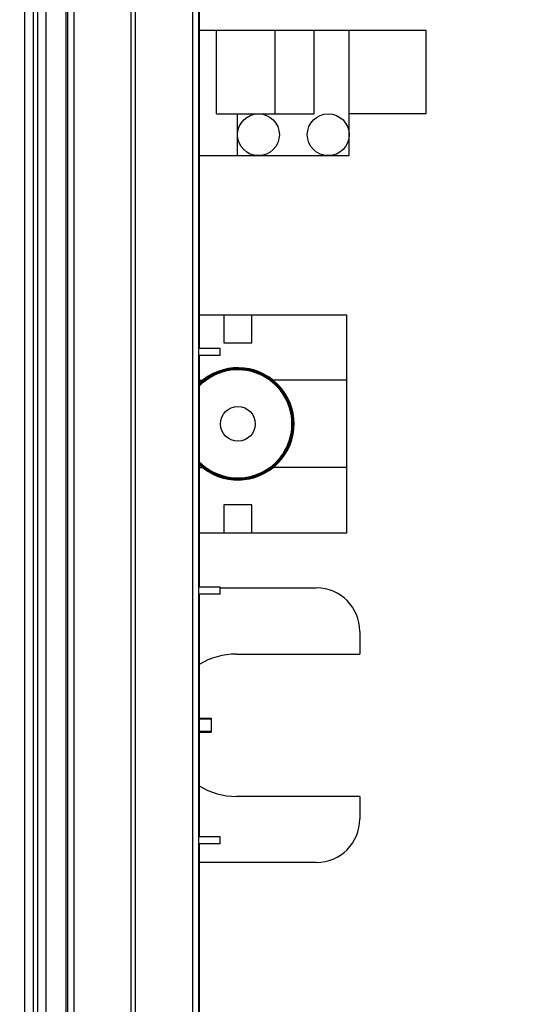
# Model space of a CAD drawing. Header units: inches. Extents: x 0 to 22, y 0 to 17.
# Tile 94 of 98: x 17.5 to 18.3, y 9.5 to 10.9. Entities that reach past the tile are written whole.
import ezdxf

# ---------------------------------------------------------------- set-up
doc = ezdxf.new("R2010")
doc.units = ezdxf.units.IN
doc.header["$LTSCALE"] = 1.21
doc.header["$MEASUREMENT"] = 0
doc.layers.get('0').update_dxf_attribs({"linetype": 'CONTINUOUS'})
doc.layers.add('DIMENSIONS', color=7, linetype='CONTINUOUS')
doc.styles.get("Standard").update_dxf_attribs({"font": 'txt', "width": 0.8})
doc.dimstyles.new('DIMSTYLE_1', dxfattribs={"dimtxt": 0.125, "dimasz": 0.18, "dimexe": 0.125, "dimexo": 0.0625, "dimgap": 0.03125, "dimtad": 0, "dimtih": 1, "dimtoh": 1, "dimzin": 4, "dimdsep": 46, "dimtxsty": 'STANDARD', "dimblk": '_FILLED', "dimblk1": '_FILLED', "dimblk2": '_FILLED', "dimcen": 0.09, "dimadec": 0, "dimazin": 0, "dimtp": 0.01, "dimtm": 0.01, "dimtfac": 1, "dimtofl": 0, "dimtmove": 0, "dimatfit": 3, "dimldrblk": '_FILLED', "dimfxl": 1, "dimtolj": 1, "dimtzin": 4, "dimarcsym": 0})
doc.dimstyles.new('DIMSTYLE_2', dxfattribs={"dimtxt": 0.125, "dimasz": 0.18, "dimexe": 0.125, "dimexo": 0.0625, "dimgap": 0.0625, "dimtad": 0, "dimtih": 1, "dimtoh": 1, "dimzin": 4, "dimdsep": 46, "dimtxsty": 'STANDARD', "dimblk": '_FILLED', "dimblk1": '_FILLED', "dimblk2": '_FILLED', "dimcen": 0.09, "dimadec": 0, "dimazin": 0, "dimtp": 0.01, "dimtm": 0.01, "dimtfac": 1, "dimtofl": 0, "dimtmove": 0, "dimatfit": 3, "dimldrblk": '_FILLED', "dimfxl": 1, "dimtolj": 1, "dimtzin": 4, "dimarcsym": 0})

# ---------------------------------------------------------------- blocks, each defined once
blk = doc.blocks.new('_FILLED')
at = {"color": 0, "linetype": 'BYBLOCK'}
blk.add_solid([(0, 0), (-1, 0.1736), (-1, -0.1736)], dxfattribs=at)
blk = doc.blocks.new('*D37')
at = {"layer": 'DIMENSIONS', "color": 2, "linetype": 'CONTINUOUS'}
for p, q in [((17.6968, 11.5892), (19.4391, 11.5892)), ((19.3141, 11.5892), (19.3141, 9.1817)), ((19.3141, 6.5242), (19.3141, 8.9317)), ((17.7018, 6.5242), (19.4391, 6.5242))]:
    blk.add_line(p, q, dxfattribs=at)
at = {"layer": 'DIMENSIONS', "color": 2, "linetype": 'CONTINUOUS', "xscale": 0.18, "yscale": 0.18, "zscale": 0.18}
for p, rotation in [((19.3141, 11.5892), 90), ((19.3141, 6.5242), 270)]:
    blk.add_blockref('_FILLED', p, dxfattribs=dict(at, rotation=rotation))
at = {"layer": 'DIMENSIONS', "color": 2, "linetype": 'CONTINUOUS', "insert": (19.3141, 9.1192), "char_height": 0.125, "width": 1.225, "attachment_point": 2, "line_spacing_factor": 0.9}
blk.add_mtext('5.07{\\Ftxt.shx;\\W1.000000;\\H0.125000; }[128.7]', dxfattribs=at)
blk = doc.blocks.new('*D40')
at = {"layer": 'DIMENSIONS', "color": 2, "linetype": 'CONTINUOUS'}
for p, q in [((16.9566, 11.65), (16.9566, 12.0267)), ((17.2513, 11.4281), (16.9566, 11.65)), ((17.2513, 10.5844), (17.2513, 11.4281))]:
    blk.add_line(p, q, dxfattribs=at)
at = {"layer": 'DIMENSIONS', "color": 2, "linetype": 'CONTINUOUS', "insert": (16.8941, 12.0892), "char_height": 0.125, "width": 1.325, "attachment_point": 1, "rotation": 90, "line_spacing_factor": 0.9}
blk.add_mtext('10X .39{\\Ftxt.shx;\\W1.000000;\\H0.125000; }[9.9]', dxfattribs=at)

msp = doc.modelspace()

# ---------------------------------------------------------------- linework, layer by layer
at = {"color": 7, "linetype": 'CONTINUOUS'}
for p, q in [((17.5393, 6.5237), (17.5393, 11.5892)), ((17.5693, 11.5892), (17.5693, 6.5242)), ((17.6003, 11.1892), (17.6003, 7.1892)), ((17.7883, 11.1892), (17.7883, 7.1892)), ((17.7893, 11.1692), (17.7893, 10.4259)), ((17.7893, 10.8825), (18.1142, 10.8825)), ((17.8142, 10.7625), (17.8142, 10.8825)), ((17.9542, 10.7625), (17.9542, 10.8825)), ((18.0042, 10.7025), (18.0042, 10.8825)), ((18.1142, 10.8825), (18.1142, 10.7625)), ((17.8142, 10.7625), (17.9542, 10.7625)), ((17.8442, 10.7025), (17.8442, 10.7625)), ((18.1142, 10.7625), (18.0042, 10.7625)), ((17.7893, 10.7025), (18.0042, 10.7025)), ((18.0007, 10.474), (17.7893, 10.474)), ((17.8247, 10.474), (17.8247, 10.434)), ((17.8647, 10.434), (17.8647, 10.474)), ((18.0007, 10.162), (18.0007, 10.474)), ((17.8247, 10.434), (17.8647, 10.434)), ((17.8193, 10.4259), (17.7883, 10.4259)), ((17.8193, 10.4159), (17.8193, 10.4259)), ((17.8193, 10.4159), (17.7883, 10.4159)), ((17.7893, 10.4159), (17.7893, 10.0839)), ((17.7893, 10.3805), (17.794, 10.3805)), ((18.0007, 10.3805), (17.8954, 10.3805)), ((17.7893, 10.2555), (17.794, 10.2555)), ((18.0007, 10.2555), (17.8954, 10.2555)), ((17.8247, 10.202), (17.8247, 10.162)), ((17.8647, 10.202), (17.8247, 10.202)), ((17.8647, 10.162), (17.8647, 10.202)), ((17.7893, 10.162), (18.0007, 10.162)), ((17.8193, 10.0839), (17.7883, 10.0839)), ((17.8193, 10.0739), (17.8193, 10.0839)), ((17.8193, 10.0829), (17.9571, 10.0829)), ((17.8193, 10.0739), (17.7883, 10.0739)), ((17.7893, 10.0739), (17.7893, 9.7259)), ((18.0196, 10.0204), (18.0196, 9.988)), ((17.8425, 9.988), (18.0196, 9.988)), ((17.7893, 9.896), (17.8063, 9.896)), ((17.8063, 9.896), (17.8063, 9.876)), ((17.8063, 9.8947), (17.7893, 9.8947)), ((17.7893, 9.8774), (17.8063, 9.8774)), ((17.7893, 9.876), (17.8063, 9.876)), ((18.0196, 9.784), (17.8425, 9.784)), ((18.0196, 9.784), (18.0196, 9.7517)), ((17.8193, 9.7259), (17.7883, 9.7259)), ((17.8193, 9.7159), (17.8193, 9.7259)), ((17.8193, 9.7159), (17.7883, 9.7159)), ((17.7893, 9.7159), (17.7893, 9.0929)), ((17.9571, 9.6892), (17.7893, 9.6892))]:
    msp.add_line(p, q, dxfattribs=at)
at = {"color": 9, "linetype": 'CONTINUOUS'}
for p, q in [((17.5513, 11.5892), (17.5513, 6.5242)), ((17.5573, 11.5892), (17.5573, 6.5242)), ((17.5985, 6.5242), (17.5985, 11.5892)), ((17.6093, 11.1892), (17.6093, 7.1892)), ((17.6912, 11.1892), (17.6912, 7.1892)), ((17.6975, 11.1892), (17.6975, 7.1892)), ((17.7794, 11.1892), (17.7794, 7.1892)), ((17.8983, 10.7625), (17.8983, 10.8825))]:
    msp.add_line(p, q, dxfattribs=at)
at = {"color": 7, "linetype": 'CONTINUOUS'}
for centre, radius in [((17.8742, 10.7325), 0.03), ((17.9742, 10.7325), 0.03), ((17.8447, 10.318), 0.025)]:
    msp.add_circle(centre, radius, dxfattribs=at)
for centre, radius, start, end in [((17.8447, 10.318), 0.0805, 226.5405, 133.4595), ((17.8447, 10.318), 0.0775, 224.3889, 135.6111), ((17.9571, 10.0204), 0.0625, 0, 90), ((17.8425, 9.886), 0.102, 90, 121.4354), ((17.8425, 9.886), 0.102, 238.5646, 270), ((17.9571, 9.7517), 0.0625, 270, 360)]:
    msp.add_arc(centre, radius, start, end, dxfattribs=at)
at = {"color": 9, "linetype": 'CONTINUOUS'}
for radius, start, end in [(0.0797, 225.9923, 134.0077), (0.0784, 225.0291, 134.9709)]:
    msp.add_arc((17.8447, 10.318), radius, start, end, dxfattribs=at)

# ---------------------------------------------------------------- dimensions: what is measured, and where the dimension line sits
at = {"layer": 'DIMENSIONS', "color": 2, "linetype": 'CONTINUOUS'}
dim = msp.add_ordinate_dim(feature_location=(17.2513, 10.5844), offset=(-0.2947, 1.4423), dtype=0, origin=(17.6393, 10.5219), text='10X <>', dimstyle='DIMSTYLE_1', dxfattribs=at)
dim.commit()
dim.dimension.update_dxf_attribs({"geometry": '*D40', "text_midpoint": (16.9566, 12.7517)})
dim = msp.add_linear_dim(base=(19.314083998, 6.524174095), p1=(17.6343185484, 11.589174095), p2=(17.6393185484, 6.524174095), angle=270, dimstyle='DIMSTYLE_2', dxfattribs=at)
dim.commit()
dim.dimension.update_dxf_attribs({"geometry": '*D37', "text_midpoint": (19.314083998, 9.056674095), "dimtype": 160})

doc.saveas('drawing.dxf')
